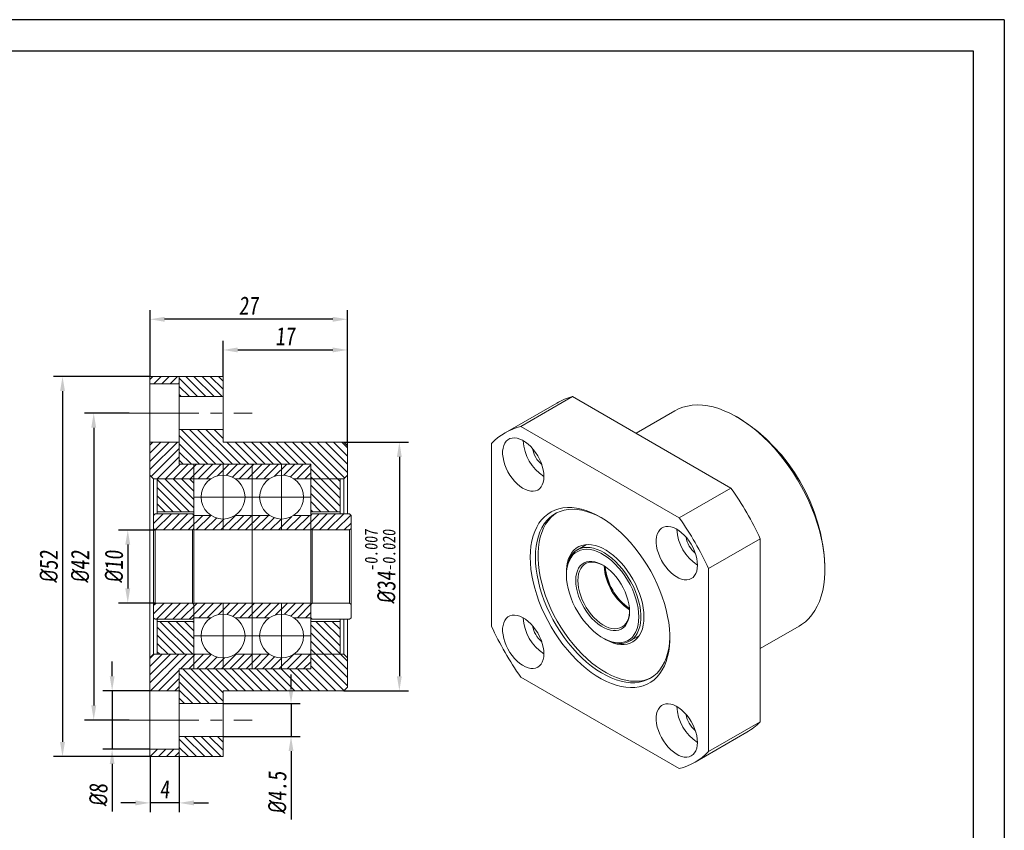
# Model space of a CAD drawing. Header units: millimetres. Extents: x 830 to 1068, y 138 to 305.
# Tile 3 of 3: x 933 to 1068, y 195 to 305. Entities that reach past the tile are written whole.
import ezdxf

# ---------------------------------------------------------------- set-up
doc = ezdxf.new("R2010")
doc.units = ezdxf.units.MM
doc.linetypes.add('CENTER2', pattern=[28.575, 19.05, -3.175, 3.175, -3.175])
doc.layers.get('0').update_dxf_attribs({"lineweight": 20})
for name, color, linetype, lineweight in [('中心线', 5, 'CENTER2', 13), ('外框', 7, 'Continuous', 25), ('标注', 1, 'Continuous', 13)]:
    doc.layers.add(name, color=color, linetype=linetype, lineweight=lineweight)
doc.styles.get("Standard").update_dxf_attribs({"font": 'SimSun.ttf', "width": 0.8, "oblique": 5})
doc.dimstyles.new('ISO-25', dxfattribs={"dimtxt": 2.5, "dimasz": 2, "dimexe": 1.25, "dimexo": 0, "dimtad": 1, "dimzin": 9, "dimdsep": 46, "dimtxsty": 'Standard', "dimcen": 2.5, "dimadec": 0, "dimazin": 2, "dimtfac": 1, "dimtix": 1, "dimtmove": 0, "dimatfit": 0, "dimfxl": 0, "dimarcsym": 0})

# ---------------------------------------------------------------- blocks, each defined once
blk = doc.blocks.new('Y')
at = {"lineweight": 30}
for points in [[(-3857.44, 2213.99), (-4154.44, 2213.99), (-4154.44, 2003.97)], [(-4136.76, 2009.27), (-4136.76, 2208.69), (-3862.74, 2208.69)]]:
    blk.add_lwpolyline(points, dxfattribs=at)
blk = doc.blocks.new('W')
at = {"lineweight": 30}
for p, q in [((-3857.44, 2213.99), (-3857.44, 2003.97)), ((-3857.44, 2213.99), (-3857.44, 2003.97)), ((-3862.74, 2208.69), (-3862.74, 2009.27))]:
    blk.add_line(p, q, dxfattribs=at)
blk.add_blockref('Y', (0, 0))
blk = doc.blocks.new('*D8')
at = {"layer": 'Defpoints', "color": 0, "transparency": 16777216}
for p in [(948.28, 251.65), (943.41, 209.65), (948.28, 209.65)]:
    blk.add_point(p, dxfattribs=at)
at = {"layer": '标注', "color": 0, "lineweight": -2, "transparency": 16777216}
for p, q in [((948.28, 251.65), (942.16, 251.65)), ((943.41, 249.65), (943.41, 211.65)), ((948.28, 209.65), (942.16, 209.65))]:
    blk.add_line(p, q, dxfattribs=at)
at = {"layer": '标注', "color": 0, "transparency": 16777216}
for points in [[(943.08, 249.65), (943.75, 249.65), (943.41, 251.65)], [(943.08, 211.65), (943.75, 211.65), (943.41, 209.65)]]:
    blk.add_solid(points, dxfattribs=at)
at = {"layer": '标注', "color": 0, "transparency": 16777216, "insert": (941.54, 230.65), "char_height": 2.5, "attachment_point": 5, "rotation": 90}
blk.add_mtext('{\\fISOCPEUR|b0|i0|c0|p34;%%C}42', dxfattribs=at)
blk = doc.blocks.new('*D9')
at = {"layer": 'Defpoints', "color": 0, "transparency": 16777216}
for p in [(951.11, 256.65), (939.14, 204.65), (951.11, 204.65)]:
    blk.add_point(p, dxfattribs=at)
at = {"layer": '标注', "color": 0, "lineweight": -2, "transparency": 16777216}
for p, q in [((951.11, 256.65), (937.89, 256.65)), ((939.14, 254.65), (939.14, 206.65)), ((951.11, 204.65), (937.89, 204.65))]:
    blk.add_line(p, q, dxfattribs=at)
at = {"layer": '标注', "color": 0, "transparency": 16777216}
for points in [[(938.81, 254.65), (939.48, 254.65), (939.14, 256.65)], [(938.81, 206.65), (939.48, 206.65), (939.14, 204.65)]]:
    blk.add_solid(points, dxfattribs=at)
at = {"layer": '标注', "color": 0, "transparency": 16777216, "insert": (937.27, 230.65), "char_height": 2.5, "attachment_point": 5, "rotation": 90}
blk.add_mtext('{\\fISOCPEUR|b0|i0|c0|p34;%%C}52', dxfattribs=at)
blk = doc.blocks.new('*D10')
at = {"layer": 'Defpoints', "color": 0, "transparency": 16777216}
for p in [(951.11, 264.48), (951.11, 256.65), (978.11, 247.15)]:
    blk.add_point(p, dxfattribs=at)
at = {"layer": '标注', "color": 0, "lineweight": -2, "transparency": 16777216}
for p, q in [((951.11, 256.65), (951.11, 265.73)), ((978.11, 247.15), (978.11, 265.73)), ((976.11, 264.48), (953.11, 264.48))]:
    blk.add_line(p, q, dxfattribs=at)
at = {"layer": '标注', "color": 0, "transparency": 16777216}
for points in [[(953.11, 264.81), (953.11, 264.14), (951.11, 264.48)], [(976.11, 264.81), (976.11, 264.14), (978.11, 264.48)]]:
    blk.add_solid(points, dxfattribs=at)
at = {"layer": '标注', "color": 0, "transparency": 16777216, "insert": (964.61, 266.35), "char_height": 2.5, "attachment_point": 5}
blk.add_mtext('27', dxfattribs=at)
blk = doc.blocks.new('*D11')
at = {"layer": 'Defpoints', "color": 0, "transparency": 16777216}
for p in [(978.11, 260.28), (961.11, 256.65), (978.11, 247.15)]:
    blk.add_point(p, dxfattribs=at)
at = {"layer": '标注', "color": 0, "lineweight": -2, "transparency": 16777216}
for p, q in [((961.11, 256.65), (961.11, 261.53)), ((978.11, 247.15), (978.11, 261.53)), ((963.11, 260.28), (976.11, 260.28))]:
    blk.add_line(p, q, dxfattribs=at)
at = {"layer": '标注', "color": 0, "transparency": 16777216}
for points in [[(963.11, 260.62), (963.11, 259.95), (961.11, 260.28)], [(976.11, 260.62), (976.11, 259.95), (978.11, 260.28)]]:
    blk.add_solid(points, dxfattribs=at)
at = {"layer": '标注', "color": 0, "transparency": 16777216, "insert": (969.61, 262.16), "char_height": 2.5, "attachment_point": 5}
blk.add_mtext('17', dxfattribs=at)
blk = doc.blocks.new('*D12')
at = {"layer": 'Defpoints', "color": 0, "transparency": 16777216}
for p in [(977.61, 247.65), (977.61, 213.65), (985.22, 213.65)]:
    blk.add_point(p, dxfattribs=at)
at = {"layer": '标注', "color": 0, "lineweight": -2, "transparency": 16777216}
for p, q in [((977.61, 247.65), (986.47, 247.65)), ((985.22, 245.65), (985.22, 215.65)), ((977.61, 213.65), (986.47, 213.65))]:
    blk.add_line(p, q, dxfattribs=at)
at = {"layer": '标注', "color": 0, "transparency": 16777216}
for points in [[(984.88, 245.65), (985.55, 245.65), (985.22, 247.65)], [(984.88, 215.65), (985.55, 215.65), (985.22, 213.65)]]:
    blk.add_solid(points, dxfattribs=at)
at = {"layer": '标注', "color": 0, "transparency": 16777216, "insert": (982.6, 230.65), "char_height": 2.5, "attachment_point": 5, "rotation": 90}
blk.add_mtext('{\\fISOCPEUR|b0|i0|c0|p34;%%C}34{\\H0.7x;\\S-0.007^ -0.020;}', dxfattribs=at)
blk = doc.blocks.new('*D13')
at = {"layer": 'Defpoints', "color": 0, "transparency": 16777216}
for p in [(951.81, 235.65), (948.07, 225.65), (951.81, 225.65)]:
    blk.add_point(p, dxfattribs=at)
at = {"layer": '标注', "color": 0, "lineweight": -2, "transparency": 16777216}
for p, q in [((951.81, 235.65), (946.82, 235.65)), ((948.07, 233.65), (948.07, 227.65)), ((951.81, 225.65), (946.82, 225.65))]:
    blk.add_line(p, q, dxfattribs=at)
at = {"layer": '标注', "color": 0, "transparency": 16777216}
for points in [[(947.73, 233.65), (948.4, 233.65), (948.07, 235.65)], [(947.73, 227.65), (948.4, 227.65), (948.07, 225.65)]]:
    blk.add_solid(points, dxfattribs=at)
at = {"layer": '标注', "color": 0, "transparency": 16777216, "insert": (946.19, 230.65), "char_height": 2.5, "attachment_point": 5, "rotation": 90}
blk.add_mtext('{\\fISOCPEUR|b0|i0|c0|p34;%%C}10', dxfattribs=at)
blk = doc.blocks.new('*D14')
at = {"layer": 'Defpoints', "color": 0, "transparency": 16777216}
for p in [(961.11, 211.9), (961.11, 207.4), (970.4, 207.4)]:
    blk.add_point(p, dxfattribs=at)
at = {"layer": '标注', "color": 0, "lineweight": -2, "transparency": 16777216}
for p, q in [((970.4, 213.9), (970.4, 215.9)), ((961.11, 211.9), (971.65, 211.9)), ((970.4, 211.9), (970.4, 207.4)), ((961.11, 207.4), (971.65, 207.4)), ((970.4, 205.4), (970.4, 196.04))]:
    blk.add_line(p, q, dxfattribs=at)
at = {"layer": '标注', "color": 0, "transparency": 16777216}
for points in [[(970.07, 213.9), (970.73, 213.9), (970.4, 211.9)], [(970.07, 205.4), (970.73, 205.4), (970.4, 207.4)]]:
    blk.add_solid(points, dxfattribs=at)
at = {"layer": '标注', "color": 0, "transparency": 16777216, "insert": (968.53, 199.72), "char_height": 2.5, "attachment_point": 5, "rotation": 90}
blk.add_mtext('{\\fISOCPEUR|b0|i0|c0|p34;%%C}4.5', dxfattribs=at)
blk = doc.blocks.new('*D15')
at = {"layer": 'Defpoints', "color": 0, "transparency": 16777216}
for p in [(951.11, 213.65), (945.93, 205.65), (951.11, 205.65)]:
    blk.add_point(p, dxfattribs=at)
at = {"layer": '标注', "color": 0, "lineweight": -2, "transparency": 16777216}
for p, q in [((945.93, 215.65), (945.93, 217.65)), ((951.11, 213.65), (944.68, 213.65)), ((945.93, 213.65), (945.93, 205.65)), ((951.11, 205.65), (944.68, 205.65)), ((945.93, 203.65), (945.93, 197.12))]:
    blk.add_line(p, q, dxfattribs=at)
at = {"layer": '标注', "color": 0, "transparency": 16777216}
for points in [[(945.6, 215.65), (946.26, 215.65), (945.93, 213.65)], [(945.6, 203.65), (946.26, 203.65), (945.93, 205.65)]]:
    blk.add_solid(points, dxfattribs=at)
at = {"layer": '标注', "color": 0, "transparency": 16777216, "insert": (944.06, 199.39), "char_height": 2.5, "attachment_point": 5, "rotation": 90}
blk.add_mtext('{\\fISOCPEUR|b0|i0|c0|p34;%%C}8', dxfattribs=at)
blk = doc.blocks.new('*D16')
at = {"layer": 'Defpoints', "color": 0, "transparency": 16777216}
for p in [(951.11, 204.65), (955.11, 204.65), (951.11, 198.32)]:
    blk.add_point(p, dxfattribs=at)
at = {"layer": '标注', "color": 0, "lineweight": -2, "transparency": 16777216}
for p, q in [((951.11, 204.65), (951.11, 197.07)), ((955.11, 204.65), (955.11, 197.07)), ((949.11, 198.32), (947.11, 198.32)), ((955.11, 198.32), (951.11, 198.32)), ((957.11, 198.32), (959.11, 198.32))]:
    blk.add_line(p, q, dxfattribs=at)
at = {"layer": '标注', "color": 0, "transparency": 16777216}
for points in [[(949.11, 198.65), (949.11, 197.98), (951.11, 198.32)], [(957.11, 198.65), (957.11, 197.98), (955.11, 198.32)]]:
    blk.add_solid(points, dxfattribs=at)
at = {"layer": '标注', "color": 0, "transparency": 16777216, "insert": (953.11, 200.19), "char_height": 2.5, "attachment_point": 5}
blk.add_mtext('4', dxfattribs=at)

msp = doc.modelspace()

# ---------------------------------------------------------------- hatches: boundary and pattern name
h = msp.add_hatch()
h.set_pattern_fill('ANSI31', color=2, scale=0.25)
h.set_pattern_definition([(45, (-227.7176, -26.7875), (-0.561266, 0.561266), [])])
h.paths.add_polyline_path([(957.106, 244.654), (955.106, 244.654), (955.106, 247.654), (951.106, 247.654), (951.106, 243.154), (951.606, 242.654), (952.106, 242.654), (957.106, 242.654)])
h.paths.add_polyline_path([(961.106, 244.654), (957.106, 244.654), (957.106, 242.654), (959.448, 242.654, -0.1474768), (961.106, 243.154)])
h.paths.add_polyline_path([(965.106, 244.654), (961.106, 244.654), (961.106, 243.154, -0.1474768), (962.764, 242.654), (965.106, 242.654)])
h.paths.add_polyline_path([(969.106, 244.654), (965.106, 244.654), (965.106, 242.654), (967.448, 242.654, -0.1474768), (969.106, 243.154)])
h.paths.add_polyline_path([(973.106, 244.654), (969.106, 244.654), (969.106, 243.154, -0.1474768), (970.764, 242.654), (973.106, 242.654)])
h.paths.add_polyline_path([(955.106, 256.654), (951.106, 256.654), (951.106, 255.654), (955.106, 255.654)])
h.paths.add_polyline_path([(973.106, 237.654), (970.764, 237.654, -0.1474768), (969.106, 237.154), (969.106, 235.654), (973.106, 235.654)])
h.paths.add_polyline_path([(965.106, 237.654), (962.764, 237.654, -0.1474768), (961.106, 237.154), (961.106, 235.654), (965.106, 235.654)])
h.paths.add_polyline_path([(957.106, 237.654), (956.906, 237.854), (951.806, 237.854), (951.606, 237.654), (951.606, 235.854), (951.806, 235.654), (956.906, 235.654), (957.106, 235.854)])
h.paths.add_polyline_path([(961.106, 237.154, -0.1474768), (959.448, 237.654), (957.106, 237.654), (957.106, 235.854), (957.106, 235.654), (961.106, 235.654)])
h.paths.add_polyline_path([(978.606, 237.654), (978.406, 237.854), (973.306, 237.854), (973.106, 237.654), (973.106, 235.854), (973.306, 235.654), (978.406, 235.654), (978.606, 235.854)])
h.paths.add_polyline_path([(969.106, 237.154, -0.1474768), (967.448, 237.654), (965.106, 237.654), (965.106, 235.654), (969.106, 235.654)])
h.paths.add_polyline_path([(957.106, 225.454), (956.906, 225.654), (951.806, 225.654), (951.606, 225.454), (951.606, 223.654), (951.806, 223.454), (956.906, 223.454), (957.106, 223.654)])
h.paths.add_polyline_path([(961.106, 225.654), (957.106, 225.654), (957.106, 223.654), (959.448, 223.654, -0.1474768), (961.106, 224.154)])
h.paths.add_polyline_path([(965.106, 225.654), (961.106, 225.654), (961.106, 224.154, -0.1474768), (962.764, 223.654), (965.106, 223.654)])
h.paths.add_polyline_path([(969.106, 225.654), (965.106, 225.654), (965.106, 223.654), (967.448, 223.654, -0.1474768), (969.106, 224.154)])
h.paths.add_polyline_path([(973.106, 225.654), (969.106, 225.654), (969.106, 224.154, -0.1474768), (970.764, 223.654), (973.106, 223.654)])
h.paths.add_polyline_path([(973.106, 218.654), (970.764, 218.654, -0.1474768), (969.106, 218.154), (969.106, 216.654), (973.106, 216.654)])
h.paths.add_polyline_path([(969.106, 218.154, -0.1474768), (967.448, 218.654), (965.106, 218.654), (965.106, 216.654), (969.106, 216.654)])
h.paths.add_polyline_path([(965.106, 218.654), (962.764, 218.654, -0.1474768), (961.106, 218.154), (961.106, 216.654), (965.106, 216.654)])
h.paths.add_polyline_path([(961.106, 218.154, -0.1474768), (959.448, 218.654), (957.106, 218.654), (957.106, 216.654), (961.106, 216.654)])
h.paths.add_polyline_path([(957.106, 218.654), (952.106, 218.654), (951.606, 218.654), (951.106, 218.154), (951.106, 213.654), (955.106, 213.654), (955.106, 216.654), (957.106, 216.654)])
h.paths.add_polyline_path([(955.106, 205.654), (951.106, 205.654), (951.106, 204.654), (955.106, 204.654)])
h = msp.add_hatch()
h.set_pattern_fill('ANSI31', color=2, scale=0.25, angle=90)
h.set_pattern_definition([(135, (-227.7176, -26.7875), (-0.561266, -0.561266), [])])
h.paths.add_polyline_path([(961.106, 256.654), (955.106, 256.654), (955.106, 253.904), (961.106, 253.904)])
h.paths.add_polyline_path([(978.106, 247.154), (977.606, 247.654), (961.106, 247.654), (961.106, 249.404), (955.106, 249.404), (955.106, 244.654), (973.106, 244.654), (973.106, 242.654), (977.106, 242.654), (977.606, 242.654), (978.106, 243.154)])
h.paths.add_polyline_path([(977.106, 242.654), (973.106, 242.654), (973.106, 238.154), (977.106, 238.154)])
h.paths.add_polyline_path([(957.106, 242.654), (952.106, 242.654), (952.106, 238.154), (957.106, 238.154)])
h.paths.add_polyline_path([(978.106, 218.154), (977.606, 218.654), (977.106, 218.654), (973.106, 218.654), (973.106, 216.654), (955.106, 216.654), (955.106, 211.904), (961.106, 211.904), (961.106, 213.654), (977.606, 213.654), (978.106, 214.154)])
h.paths.add_polyline_path([(977.106, 223.154), (973.106, 223.154), (973.106, 218.654), (977.106, 218.654)])
h.paths.add_polyline_path([(957.106, 223.154), (952.106, 223.154), (952.106, 218.654), (957.106, 218.654)])
h.paths.add_polyline_path([(961.106, 207.404), (955.106, 207.404), (955.106, 204.654), (961.106, 204.654)])

# ---------------------------------------------------------------- linework, layer by layer
at = {"color": 7, "linetype": 'Continuous', "lineweight": 15}
for p, q in [((951.106, 256.654), (961.106, 256.654)), ((951.106, 255.654), (951.106, 256.654)), ((955.106, 244.654), (955.106, 256.654)), ((961.106, 253.904), (961.106, 256.654)), ((955.106, 255.654), (951.106, 255.654)), ((951.106, 255.654), (951.106, 247.654)), ((955.106, 255.654), (955.106, 253.904)), ((961.106, 253.904), (955.106, 253.904)), ((961.106, 249.404), (961.106, 253.904)), ((1008.902, 253.905), (1001.831, 249.823)), ((1008.902, 253.905), (1030.582, 241.389)), ((1006.743, 253.017), (999.672, 248.935)), ((1022.91, 251.958), (1017.592, 248.888)), ((1031.765, 250.911), (1031.411, 251.115)), ((955.106, 249.404), (955.106, 247.654)), ((955.106, 249.404), (961.106, 249.404)), ((961.106, 247.654), (961.106, 249.404)), ((1001.831, 249.823), (1023.51, 237.307)), ((951.106, 247.654), (955.106, 247.654)), ((951.106, 243.154), (951.106, 247.654)), ((961.106, 247.654), (977.606, 247.654)), ((978.106, 247.154), (977.606, 247.654)), ((978.106, 243.154), (978.106, 247.154)), ((997.822, 222.473), (997.822, 247.507)), ((957.106, 235.854), (957.106, 244.654)), ((973.106, 216.654), (973.106, 244.654)), ((951.106, 243.154), (951.606, 242.654)), ((951.106, 218.154), (951.106, 243.154)), ((951.606, 242.654), (951.606, 237.654)), ((952.106, 242.654), (951.606, 242.654)), ((952.106, 242.654), (952.106, 238.154)), ((957.106, 242.654), (959.448, 242.654)), ((962.764, 242.654), (965.106, 242.654)), ((967.448, 242.654), (965.106, 242.654)), ((973.106, 242.654), (970.764, 242.654)), ((977.606, 242.654), (977.106, 242.654)), ((977.106, 238.154), (977.106, 242.654)), ((977.606, 242.654), (978.106, 243.154)), ((977.606, 237.854), (977.606, 242.654)), ((978.106, 243.154), (978.106, 237.854)), ((1030.582, 241.389), (1023.51, 237.307)), ((951.806, 237.854), (951.606, 237.654)), ((951.606, 235.854), (951.606, 237.654)), ((951.806, 237.854), (956.906, 237.854)), ((952.106, 238.154), (957.106, 238.154)), ((952.106, 238.154), (952.106, 237.854)), ((957.106, 237.654), (956.906, 237.854)), ((957.106, 238.154), (957.106, 216.654)), ((957.106, 237.654), (959.448, 237.654)), ((962.764, 237.654), (965.106, 237.654)), ((967.448, 237.654), (965.106, 237.654)), ((973.106, 237.654), (970.764, 237.654)), ((973.106, 238.154), (977.106, 238.154)), ((973.306, 237.854), (973.106, 237.654)), ((973.106, 235.854), (973.106, 237.654)), ((973.306, 237.854), (978.406, 237.854)), ((977.106, 237.854), (977.106, 238.154)), ((978.606, 237.654), (978.406, 237.854)), ((978.606, 235.854), (978.606, 237.654)), ((951.606, 235.854), (951.806, 235.654)), ((951.606, 225.454), (951.606, 235.854)), ((956.906, 235.654), (957.106, 235.854)), ((973.106, 235.854), (973.306, 235.654)), ((978.406, 235.654), (978.606, 235.854)), ((978.606, 235.854), (978.606, 225.454)), ((951.806, 235.654), (951.806, 225.654)), ((951.806, 235.654), (956.906, 235.654)), ((956.906, 225.654), (956.906, 235.654)), ((973.106, 235.654), (957.106, 235.654)), ((957.106, 225.654), (957.106, 235.654)), ((973.106, 235.654), (973.106, 225.654)), ((973.306, 235.654), (973.306, 225.654)), ((973.306, 235.654), (978.406, 235.654)), ((978.406, 225.654), (978.406, 235.654)), ((1034.591, 234.445), (1027.52, 230.363)), ((1034.591, 234.445), (1034.591, 209.41)), ((1010.828, 233.668), (1009.566, 232.939)), ((1027.52, 230.363), (1027.52, 205.328)), ((1043.43, 230.296), (1043.43, 230.704)), ((1008.075, 229.642), (1008.075, 229.479)), ((951.806, 225.654), (951.606, 225.454)), ((951.606, 223.654), (951.606, 225.454)), ((956.906, 225.654), (951.806, 225.654)), ((957.106, 225.454), (956.906, 225.654)), ((957.106, 225.654), (973.106, 225.654)), ((957.106, 225.654), (957.106, 218.654)), ((957.106, 223.654), (957.106, 225.454)), ((973.306, 225.654), (973.106, 225.454)), ((973.106, 218.654), (973.106, 225.654)), ((973.106, 223.654), (973.106, 225.454)), ((978.406, 225.654), (973.306, 225.654)), ((978.606, 225.454), (978.406, 225.654)), ((978.606, 223.654), (978.606, 225.454)), ((951.606, 223.654), (951.806, 223.454)), ((951.606, 223.654), (951.606, 218.654)), ((956.906, 223.454), (957.106, 223.654)), ((957.106, 223.654), (959.448, 223.654)), ((962.764, 223.654), (965.106, 223.654)), ((967.448, 223.654), (965.106, 223.654)), ((973.106, 223.654), (970.764, 223.654)), ((973.106, 223.654), (973.306, 223.454)), ((978.406, 223.454), (978.606, 223.654)), ((956.906, 223.454), (951.806, 223.454)), ((952.106, 223.454), (952.106, 223.154)), ((957.106, 223.154), (952.106, 223.154)), ((952.106, 223.154), (952.106, 218.654)), ((977.106, 223.154), (973.106, 223.154)), ((978.406, 223.454), (973.306, 223.454)), ((977.106, 223.154), (977.106, 223.454)), ((977.106, 218.654), (977.106, 223.154)), ((977.606, 218.654), (977.606, 223.454)), ((978.106, 223.454), (978.106, 218.154)), ((1034.591, 219.443), (1039.908, 222.512)), ((1013.024, 220.906), (1013.165, 220.825)), ((1016.765, 220.468), (1018.028, 221.196)), ((951.606, 218.654), (951.106, 218.154)), ((951.606, 218.654), (952.106, 218.654)), ((957.106, 218.654), (959.448, 218.654)), ((962.764, 218.654), (965.106, 218.654)), ((967.448, 218.654), (965.106, 218.654)), ((973.106, 218.654), (970.764, 218.654)), ((977.106, 218.654), (977.606, 218.654)), ((978.106, 218.154), (977.606, 218.654)), ((951.106, 213.654), (951.106, 218.154)), ((978.106, 214.154), (978.106, 218.154)), ((955.106, 216.654), (955.106, 207.404)), ((1023.51, 203.013), (1001.831, 215.528)), ((977.606, 213.654), (978.106, 214.154)), ((955.106, 213.654), (951.106, 213.654)), ((951.106, 213.654), (951.106, 205.654)), ((977.606, 213.654), (961.106, 213.654)), ((961.106, 211.904), (961.106, 213.654)), ((961.106, 211.904), (955.106, 211.904)), ((955.106, 207.404), (955.106, 211.904)), ((961.106, 207.404), (961.106, 211.904)), ((1034.591, 209.41), (1027.52, 205.328)), ((1025.67, 203.9), (1032.741, 207.982)), ((955.106, 207.404), (961.106, 207.404)), ((955.106, 207.404), (955.106, 204.654)), ((961.106, 204.654), (961.106, 207.404)), ((951.106, 205.654), (955.106, 205.654)), ((951.106, 204.654), (951.106, 205.654)), ((951.106, 204.654), (961.106, 204.654))]:
    msp.add_line(p, q, dxfattribs=at)
for p, q in [((955.106, 244.654), (973.106, 244.654)), ((965.106, 216.654), (965.106, 244.654)), ((952.106, 242.654), (957.106, 242.654)), ((973.106, 242.654), (977.106, 242.654)), ((957.106, 218.654), (952.106, 218.654)), ((977.106, 218.654), (973.106, 218.654)), ((973.106, 216.654), (955.106, 216.654))]:
    msp.add_line(p, q)
at = {"color": 7, "linetype": 'Continuous', "lineweight": 15, "flags": 128}
for points in [[(1039.908, 222.512), (1040.246, 222.723), (1040.755, 223.11), (1041.225, 223.555), (1041.653, 224.059), (1042.039, 224.617), (1042.38, 225.228), (1042.675, 225.89), (1042.923, 226.599), (1043.122, 227.353), (1043.273, 228.148), (1043.373, 228.982), (1043.424, 229.85), (1043.424, 230.749), (1043.373, 231.675), (1043.273, 232.624), (1043.122, 233.593), (1042.923, 234.577), (1042.675, 235.573), (1042.38, 236.575), (1042.039, 237.58), (1041.653, 238.584), (1041.225, 239.581), (1040.755, 240.57), (1040.246, 241.544), (1039.7, 242.5), (1039.119, 243.434), (1038.506, 244.342), (1037.863, 245.22), (1037.193, 246.064), (1036.499, 246.872), (1035.784, 247.639), (1035.05, 248.363), (1034.3, 249.04), (1033.539, 249.667), (1032.769, 250.242), (1031.993, 250.763), (1031.214, 251.227), (1030.437, 251.632), (1029.663, 251.977), (1028.897, 252.26), (1028.141, 252.48), (1027.4, 252.636), (1026.674, 252.727), (1025.969, 252.754), (1025.287, 252.715), (1024.63, 252.612), (1024.002, 252.444), (1023.404, 252.212), (1022.91, 251.958)], [(1004.999, 242.971), (1004.974, 243.421), (1004.899, 243.892), (1004.775, 244.376), (1004.604, 244.864), (1004.391, 245.347), (1004.137, 245.817), (1003.849, 246.265), (1003.53, 246.684), (1003.187, 247.065), (1002.826, 247.403), (1002.454, 247.69), (1002.076, 247.923), (1001.7, 248.096), (1001.333, 248.207), (1000.98, 248.254), (1000.649, 248.236), (1000.345, 248.153), (1000.073, 248.006), (999.839, 247.799), (999.646, 247.535), (999.499, 247.218), (999.399, 246.855), (999.349, 246.451), (999.349, 246.015), (999.399, 245.554), (999.499, 245.075), (999.646, 244.588), (999.839, 244.102), (1000.073, 243.624), (1000.345, 243.164), (1000.649, 242.73), (1000.98, 242.329), (1001.333, 241.968), (1001.7, 241.655), (1002.076, 241.394), (1002.454, 241.191), (1002.826, 241.048), (1003.187, 240.969), (1003.53, 240.955), (1003.849, 241.006), (1004.137, 241.121), (1004.391, 241.298), (1004.604, 241.535), (1004.775, 241.826), (1004.899, 242.166), (1004.974, 242.551), (1004.999, 242.971)], [(1003.125, 231.928), (1003.15, 232.709), (1003.224, 233.458), (1003.348, 234.169), (1003.52, 234.84), (1003.74, 235.468), (1004.007, 236.048), (1004.319, 236.577), (1004.674, 237.054), (1005.071, 237.476), (1005.508, 237.839), (1005.982, 238.144), (1006.491, 238.387), (1007.032, 238.567), (1007.602, 238.685), (1008.199, 238.738), (1008.82, 238.727), (1009.46, 238.652), (1010.117, 238.513), (1010.787, 238.311), (1011.467, 238.048), (1012.154, 237.723), (1012.843, 237.34), (1013.531, 236.899), (1014.215, 236.404), (1014.891, 235.857), (1015.555, 235.261), (1016.204, 234.618), (1016.835, 233.933), (1017.444, 233.209), (1018.028, 232.449), (1018.584, 231.658), (1019.109, 230.839), (1019.601, 229.998), (1020.057, 229.137), (1020.474, 228.263), (1020.85, 227.379), (1021.184, 226.49), (1021.473, 225.6), (1021.717, 224.715), (1021.913, 223.839), (1022.062, 222.976), (1022.161, 222.131), (1022.21, 221.308), (1022.21, 220.512), (1022.161, 219.747), (1022.062, 219.017), (1021.913, 218.325), (1021.717, 217.676), (1021.473, 217.072), (1021.184, 216.516), (1020.85, 216.013), (1020.474, 215.563), (1020.057, 215.17), (1019.601, 214.836), (1019.109, 214.562), (1018.584, 214.35), (1018.028, 214.201), (1017.444, 214.116), (1016.835, 214.094), (1016.204, 214.137), (1015.555, 214.244), (1014.891, 214.415), (1014.215, 214.648), (1013.531, 214.942), (1012.843, 215.297), (1012.154, 215.709), (1011.467, 216.177), (1010.787, 216.698), (1010.117, 217.27), (1009.46, 217.89), (1008.82, 218.554), (1008.199, 219.26), (1007.602, 220.002), (1007.032, 220.778), (1006.491, 221.584), (1005.982, 222.414), (1005.508, 223.266), (1005.071, 224.134), (1004.674, 225.013), (1004.319, 225.901), (1004.007, 226.79), (1003.74, 227.678), (1003.52, 228.56), (1003.348, 229.43), (1003.224, 230.284), (1003.15, 231.119), (1003.125, 231.928)], [(1012.851, 237.335), (1012.176, 237.681), (1011.502, 237.969), (1010.837, 238.195), (1010.184, 238.357), (1009.546, 238.455), (1008.927, 238.489), (1008.33, 238.458), (1007.76, 238.363), (1007.217, 238.203), (1006.707, 237.98), (1006.231, 237.695), (1005.792, 237.349), (1005.393, 236.945), (1005.035, 236.484), (1004.721, 235.97), (1004.453, 235.405), (1004.231, 234.791), (1004.057, 234.133), (1003.932, 233.434), (1003.857, 232.698), (1003.832, 231.928)], [(1006.704, 237.978), (1006.36, 237.733), (1005.941, 237.358), (1005.562, 236.926), (1005.226, 236.438), (1004.935, 235.898), (1004.689, 235.308), (1004.491, 234.672), (1004.342, 233.993), (1004.242, 233.274), (1004.192, 232.521), (1004.192, 231.737), (1004.242, 230.925), (1004.342, 230.092), (1004.491, 229.24), (1004.689, 228.375), (1004.935, 227.502), (1005.226, 226.625), (1005.562, 225.75), (1005.941, 224.88), (1006.36, 224.02), (1006.818, 223.176), (1007.312, 222.352), (1007.838, 221.553), (1008.395, 220.782), (1008.979, 220.044), (1009.587, 219.343), (1010.216, 218.684), (1010.862, 218.068), (1011.522, 217.501), (1012.192, 216.984), (1012.868, 216.521), (1013.548, 216.115), (1014.226, 215.766), (1014.9, 215.479), (1015.565, 215.253), (1016.218, 215.09), (1016.856, 214.992), (1017.475, 214.958), (1018.072, 214.989), (1018.643, 215.085), (1019.185, 215.245), (1019.695, 215.468), (1019.698, 215.469)], [(1025.999, 230.848), (1025.974, 231.298), (1025.899, 231.769), (1025.775, 232.253), (1025.604, 232.741), (1025.391, 233.224), (1025.137, 233.694), (1024.849, 234.142), (1024.53, 234.561), (1024.187, 234.942), (1023.826, 235.28), (1023.454, 235.567), (1023.076, 235.8), (1022.7, 235.973), (1022.333, 236.084), (1021.98, 236.131), (1021.649, 236.113), (1021.345, 236.029), (1021.073, 235.883), (1020.839, 235.676), (1020.646, 235.411), (1020.499, 235.095), (1020.399, 234.732), (1020.349, 234.328), (1020.349, 233.892), (1020.399, 233.431), (1020.499, 232.952), (1020.646, 232.465), (1020.839, 231.979), (1021.073, 231.501), (1021.345, 231.041), (1021.649, 230.607), (1021.98, 230.206), (1022.333, 229.845), (1022.7, 229.532), (1023.076, 229.271), (1023.454, 229.068), (1023.826, 228.925), (1024.187, 228.846), (1024.53, 228.832), (1024.849, 228.883), (1025.137, 228.998), (1025.391, 229.175), (1025.604, 229.412), (1025.775, 229.703), (1025.899, 230.043), (1025.974, 230.427), (1025.999, 230.848)], [(1008.075, 229.642), (1008.1, 230.213), (1008.176, 230.749), (1008.301, 231.245), (1008.474, 231.695), (1008.695, 232.096), (1008.959, 232.444), (1009.266, 232.734), (1009.611, 232.964), (1009.991, 233.132), (1010.404, 233.237), (1010.843, 233.276), (1011.306, 233.25), (1011.787, 233.159), (1012.282, 233.003), (1012.785, 232.786), (1013.293, 232.507), (1013.799, 232.171), (1014.299, 231.781), (1014.787, 231.34), (1015.26, 230.853), (1015.711, 230.325), (1016.138, 229.761), (1016.534, 229.167), (1016.898, 228.548), (1017.224, 227.91), (1017.51, 227.261), (1017.753, 226.606), (1017.95, 225.952), (1018.099, 225.306), (1018.2, 224.673), (1018.251, 224.061), (1018.251, 223.475), (1018.2, 222.921), (1018.099, 222.404), (1017.95, 221.931), (1017.753, 221.504), (1017.51, 221.13), (1017.224, 220.811), (1016.898, 220.55), (1016.534, 220.351), (1016.138, 220.214), (1015.711, 220.142), (1015.26, 220.136), (1014.787, 220.194), (1014.299, 220.318), (1013.799, 220.504), (1013.293, 220.753), (1013.165, 220.825)], [(1008.075, 229.479), (1008.1, 228.886), (1008.176, 228.27), (1008.302, 227.637), (1008.476, 226.993), (1008.697, 226.346), (1008.962, 225.702), (1009.269, 225.067), (1009.614, 224.448), (1009.995, 223.851), (1010.406, 223.283), (1010.844, 222.748), (1011.305, 222.254), (1011.784, 221.805), (1012.275, 221.405), (1012.774, 221.058), (1013.275, 220.769), (1013.774, 220.539), (1014.265, 220.372), (1014.743, 220.269), (1015.204, 220.232), (1015.643, 220.26), (1016.054, 220.353), (1016.435, 220.51), (1016.78, 220.73), (1017.087, 221.011), (1017.352, 221.349), (1017.573, 221.742), (1017.747, 222.184), (1017.873, 222.672), (1017.949, 223.201), (1017.974, 223.764), (1017.949, 224.357), (1017.873, 224.973), (1017.747, 225.606), (1017.573, 226.25), (1017.352, 226.897), (1017.087, 227.542), (1016.78, 228.177), (1016.435, 228.796), (1016.054, 229.393), (1015.643, 229.961), (1015.204, 230.495), (1014.743, 230.989), (1014.265, 231.439), (1013.774, 231.839), (1013.275, 232.185), (1012.774, 232.475), (1012.275, 232.704), (1011.784, 232.871), (1011.305, 232.974), (1010.844, 233.012), (1010.406, 232.984), (1009.995, 232.891), (1009.614, 232.733), (1009.269, 232.513), (1008.962, 232.232), (1008.697, 231.894), (1008.476, 231.502), (1008.302, 231.059), (1008.176, 230.571), (1008.1, 230.043), (1008.075, 229.479)], [(1018.681, 223.764), (1018.656, 224.37), (1018.582, 224.998), (1018.46, 225.643), (1018.29, 226.3), (1018.074, 226.961), (1017.814, 227.621), (1017.513, 228.274), (1017.173, 228.913), (1016.798, 229.532), (1016.39, 230.127), (1015.955, 230.69), (1015.496, 231.218), (1015.017, 231.704), (1014.522, 232.145), (1014.017, 232.536), (1013.506, 232.874), (1012.994, 233.156), (1012.485, 233.378), (1011.985, 233.539), (1011.497, 233.638), (1011.027, 233.672), (1010.58, 233.643), (1010.158, 233.551), (1009.766, 233.395), (1009.408, 233.178), (1009.087, 232.902), (1008.807, 232.569), (1008.568, 232.183), (1008.375, 231.746), (1008.229, 231.264), (1008.13, 230.74), (1008.081, 230.18), (1008.076, 229.763)], [(1003.832, 231.928), (1003.857, 231.13), (1003.932, 230.307), (1004.057, 229.464), (1004.231, 228.605), (1004.453, 227.735), (1004.721, 226.86), (1005.035, 225.983), (1005.393, 225.109), (1005.792, 224.244), (1006.231, 223.392), (1006.707, 222.558), (1007.217, 221.745), (1007.76, 220.959), (1008.33, 220.205), (1008.927, 219.485), (1009.546, 218.804), (1010.184, 218.166), (1010.837, 217.574), (1011.502, 217.032), (1012.176, 216.542), (1012.854, 216.107), (1013.534, 215.729), (1014.21, 215.411), (1014.88, 215.154), (1015.54, 214.96), (1016.186, 214.829), (1016.815, 214.763), (1017.423, 214.762), (1018.007, 214.825), (1018.564, 214.953), (1019.091, 215.144), (1019.584, 215.399), (1020.042, 215.714), (1020.461, 216.089), (1020.84, 216.522), (1021.176, 217.01), (1021.467, 217.55), (1021.713, 218.14), (1021.911, 218.776), (1022.06, 219.455), (1022.16, 220.173), (1022.21, 220.926), (1022.215, 221.114)], [(1009.347, 228.744), (1009.372, 229.223), (1009.446, 229.666), (1009.569, 230.069), (1009.738, 230.424), (1009.952, 230.728), (1010.208, 230.977), (1010.501, 231.167), (1010.829, 231.295), (1011.186, 231.36), (1011.568, 231.361), (1011.97, 231.298), (1012.386, 231.172), (1012.811, 230.984), (1013.238, 230.737), (1013.663, 230.435), (1014.079, 230.081), (1014.481, 229.68), (1014.863, 229.238), (1015.22, 228.76), (1015.548, 228.253), (1015.841, 227.725), (1016.096, 227.181), (1016.31, 226.63), (1016.48, 226.079), (1016.602, 225.535), (1016.676, 225.006), (1016.701, 224.499), (1016.676, 224.02), (1016.602, 223.577), (1016.48, 223.175), (1016.31, 222.819), (1016.096, 222.515), (1015.841, 222.266), (1015.548, 222.077), (1015.22, 221.948), (1014.863, 221.883), (1014.481, 221.882), (1014.079, 221.945), (1013.663, 222.072), (1013.238, 222.259), (1012.811, 222.506), (1012.386, 222.809), (1011.97, 223.163), (1011.568, 223.564), (1011.186, 224.006), (1010.829, 224.483), (1010.501, 224.99), (1010.208, 225.518), (1009.952, 226.062), (1009.738, 226.613), (1009.569, 227.164), (1009.446, 227.708), (1009.372, 228.237), (1009.347, 228.744)], [(1013.096, 230.825), (1013.061, 230.845), (1012.644, 231.043), (1012.234, 231.18), (1011.837, 231.254), (1011.459, 231.264), (1011.105, 231.21), (1010.779, 231.093), (1010.488, 230.915), (1010.233, 230.677), (1010.02, 230.383), (1009.851, 230.038), (1009.729, 229.646), (1009.655, 229.213), (1009.63, 228.744)], [(1009.63, 228.744), (1009.655, 228.247), (1009.729, 227.728), (1009.851, 227.195), (1010.02, 226.655), (1010.233, 226.115), (1010.488, 225.584), (1010.779, 225.069), (1011.105, 224.576), (1011.459, 224.113), (1011.837, 223.687), (1012.234, 223.303), (1012.644, 222.967), (1013.061, 222.683), (1013.48, 222.456), (1013.894, 222.288), (1014.298, 222.182), (1014.686, 222.14), (1015.053, 222.161), (1015.393, 222.247), (1015.703, 222.395), (1015.976, 222.604), (1016.21, 222.87), (1016.401, 223.19), (1016.547, 223.559), (1016.646, 223.972), (1016.695, 224.424), (1016.701, 224.582)], [(1004.999, 218.721), (1004.974, 219.171), (1004.899, 219.642), (1004.775, 220.126), (1004.604, 220.614), (1004.391, 221.097), (1004.137, 221.567), (1003.849, 222.015), (1003.53, 222.434), (1003.187, 222.815), (1002.826, 223.153), (1002.454, 223.44), (1002.076, 223.673), (1001.7, 223.846), (1001.333, 223.957), (1000.98, 224.004), (1000.649, 223.986), (1000.345, 223.903), (1000.073, 223.756), (999.839, 223.549), (999.646, 223.284), (999.499, 222.968), (999.399, 222.605), (999.349, 222.201), (999.349, 221.765), (999.399, 221.304), (999.499, 220.825), (999.646, 220.338), (999.839, 219.852), (1000.073, 219.374), (1000.345, 218.914), (1000.649, 218.48), (1000.98, 218.079), (1001.333, 217.718), (1001.7, 217.405), (1002.076, 217.144), (1002.454, 216.941), (1002.826, 216.798), (1003.187, 216.719), (1003.53, 216.705), (1003.849, 216.756), (1004.137, 216.871), (1004.391, 217.048), (1004.604, 217.285), (1004.775, 217.576), (1004.899, 217.916), (1004.974, 218.301), (1004.999, 218.721)], [(1013.27, 220.765), (1013.506, 220.63), (1014.017, 220.377), (1014.522, 220.185), (1015.017, 220.055), (1015.496, 219.989), (1015.955, 219.986), (1016.39, 220.047), (1016.798, 220.171), (1017.173, 220.357), (1017.513, 220.604), (1017.814, 220.909), (1018.074, 221.269), (1018.29, 221.681), (1018.46, 222.141), (1018.582, 222.645), (1018.656, 223.187), (1018.681, 223.764)], [(1025.999, 206.598), (1025.974, 207.048), (1025.899, 207.519), (1025.775, 208.003), (1025.604, 208.491), (1025.391, 208.974), (1025.137, 209.444), (1024.849, 209.892), (1024.53, 210.311), (1024.187, 210.692), (1023.826, 211.03), (1023.454, 211.317), (1023.076, 211.55), (1022.7, 211.723), (1022.333, 211.834), (1021.98, 211.881), (1021.649, 211.863), (1021.345, 211.779), (1021.073, 211.633), (1020.839, 211.426), (1020.646, 211.161), (1020.499, 210.845), (1020.399, 210.482), (1020.349, 210.078), (1020.349, 209.642), (1020.399, 209.181), (1020.499, 208.702), (1020.646, 208.215), (1020.839, 207.729), (1021.073, 207.251), (1021.345, 206.791), (1021.649, 206.357), (1021.98, 205.956), (1022.333, 205.595), (1022.7, 205.282), (1023.076, 205.021), (1023.454, 204.818), (1023.826, 204.675), (1024.187, 204.596), (1024.53, 204.582), (1024.849, 204.633), (1025.137, 204.748), (1025.391, 204.925), (1025.604, 205.162), (1025.775, 205.453), (1025.899, 205.793), (1025.974, 206.177), (1025.999, 206.598)]]:
    msp.add_lwpolyline(points, dxfattribs=at)
for centre in [(961.106, 240.154), (969.106, 240.154), (961.106, 221.154), (969.106, 221.154)]:
    msp.add_circle(centre, 3)
at = {"color": 7, "linetype": 'Continuous', "lineweight": 15}
for centre, radius, start, end in [((1011.159, 245.344), 8.853, 104.77275, 119.92639), ((1018.098, 229.551), 25.358, 2.60583, 57.38879), ((1004.066, 241.324), 8.788, 104.7317, 135.27905), ((1008.267, 248.124), 6.102, 182.37868, 237.61594), ((1007.007, 247.396), 3.62, 189.56274, 230.43189), ((993.925, 215.596), 44.821, 24.86775, 35.13225), ((986.854, 211.514), 44.821, 24.86775, 35.13225), ((1029.267, 236), 6.102, 182.37868, 237.61594), ((1028.007, 235.273), 3.62, 189.56274, 230.43189), ((1020.891, 231.163), 7.666, 183.18151, 236.81311), ((1021.315, 231.408), 8.1, 184.77033, 235.22429), ((1021.149, 231.312), 7.793, 184.95508, 235.03954), ((1008.267, 223.874), 6.102, 182.37868, 237.61594), ((1038.487, 241.321), 44.821, 204.86775, 215.13225), ((1007.007, 223.146), 3.62, 189.56274, 230.43189), ((1029.267, 211.75), 6.102, 182.37868, 237.61594), ((1028.007, 211.023), 3.62, 189.56274, 230.43189), ((1028.321, 215.624), 8.827, 300.04619, 315.25985), ((1021.276, 211.512), 8.788, 284.7317, 315.27905)]:
    msp.add_arc(centre, radius, start, end, dxfattribs=at)
at = {"layer": '中心线', "ltscale": 0.5}
for p, q in [((948.284, 251.654), (965.106, 251.654)), ((961.106, 235.654), (961.106, 244.654)), ((969.106, 235.654), (969.106, 244.654)), ((957.106, 240.154), (965.106, 240.154)), ((973.106, 240.154), (965.106, 240.154)), ((961.106, 225.654), (961.106, 216.654)), ((969.106, 225.654), (969.106, 216.654)), ((957.106, 221.154), (965.106, 221.154)), ((973.106, 221.154), (965.106, 221.154)), ((948.284, 209.654), (965.106, 209.654))]:
    msp.add_line(p, q, dxfattribs=at)

# ---------------------------------------------------------------- block references
at = {"layer": '外框', "lineweight": 25, "xscale": 0.7997008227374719, "yscale": 0.7997008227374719, "zscale": 0.7997008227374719}
msp.add_blockref('W', (4152.761, -1465.067), dxfattribs=at)

# ---------------------------------------------------------------- dimensions: what is measured, and where the dimension line sits
at = {"layer": '标注'}
for base, p1, p2, picture, middle in [((951.106, 264.476), (978.106, 247.154), (951.106, 256.654), '*D10', (964.606, 266.351)), ((978.106, 260.284), (961.106, 256.654), (978.106, 247.154), '*D11', (969.606, 262.159)), ((951.106, 198.318), (955.106, 204.654), (951.106, 204.654), '*D16', (953.106, 200.193))]:
    dim = msp.add_linear_dim(base=base, p1=p1, p2=p2, dimstyle='ISO-25', dxfattribs=at)
    dim.commit()
    dim.dimension.update_dxf_attribs({"geometry": picture, "text_midpoint": middle})
for base, p1, p2, text, picture, middle in [((939.142, 204.654), (951.106, 256.654), (951.106, 204.654), '{\\fISOCPEUR|b0|i0|c0|p34;%%C}<>', '*D9', (937.267, 230.654)), ((943.413, 209.654), (948.284, 251.654), (948.284, 209.654), '{\\fISOCPEUR|b0|i0|c0|p34;%%C}<>', '*D8', (941.538, 230.654)), ((985.218, 213.654), (977.606, 247.654), (977.606, 213.654), '{\\fISOCPEUR|b0|i0|c0|p34;%%C}<>{\\H0.7x;\\S-0.007^ -0.020;}', '*D12', (982.6, 230.654)), ((948.067, 225.654), (951.806, 235.654), (951.806, 225.654), '{\\fISOCPEUR|b0|i0|c0|p34;%%C}<>', '*D13', (946.192, 230.654))]:
    dim = msp.add_linear_dim(base=base, p1=p1, p2=p2, angle=90, text=text, dimstyle='ISO-25', dxfattribs=at)
    dim.commit()
    dim.dimension.update_dxf_attribs({"geometry": picture, "text_midpoint": middle})
for base, p1, p2, picture, middle in [((945.931, 205.654), (951.106, 213.654), (951.106, 205.654), '*D15', (945.931, 199.386)), ((970.401, 207.404), (961.106, 211.904), (961.106, 207.404), '*D14', (970.401, 199.721))]:
    dim = msp.add_linear_dim(base=base, p1=p1, p2=p2, angle=90, text='{\\fISOCPEUR|b0|i0|c0|p34;%%C}<>', dimstyle='ISO-25', dxfattribs=at)
    dim.commit()
    dim.dimension.update_dxf_attribs({"geometry": picture, "text_midpoint": middle, "dimtype": 160})

doc.saveas('drawing.dxf')
